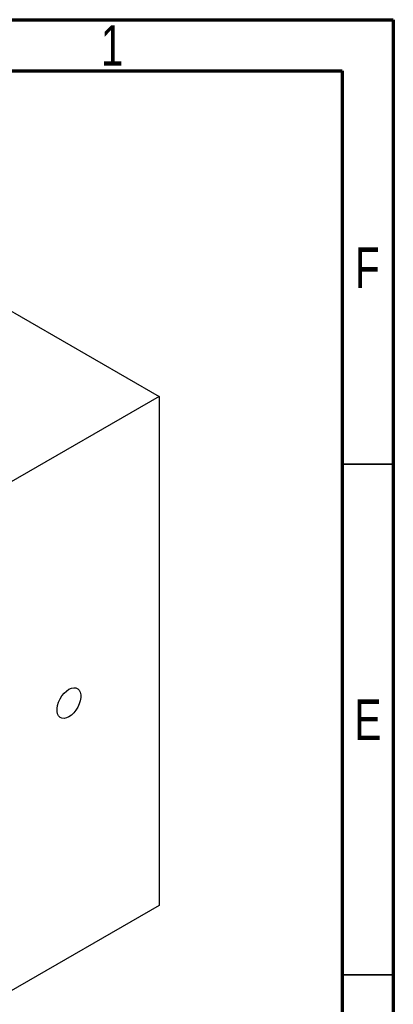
# Model space of a CAD drawing. Header units: millimetres. Extents: x 15 to 415, y 5 to 292.
# Tile 15 of 15: x 378 to 415, y 196 to 292. Entities that reach past the tile are written whole.
import ezdxf

# ---------------------------------------------------------------- set-up
doc = ezdxf.new("R2010")
doc.units = ezdxf.units.MM
doc.styles.add('SLDTEXTSTYLE0', font='TXT', dxfattribs={"width": 0.75})

msp = doc.modelspace()

# ---------------------------------------------------------------- linework, layer by layer
at = {"color": 7, "linetype": 'Continuous', "lineweight": 70}
for p, q in [((15, 292), (415, 292)), ((415, 292), (415, 5)), ((20, 287), (410, 287)), ((410, 287), (410, 10))]:
    msp.add_line(p, q, dxfattribs=at)
at = {"color": 7, "linetype": 'Continuous', "lineweight": 25}
for p, q in [((348.943, 280.01), (392.076, 255.109)), ((392.076, 255.109), (377.361, 246.615)), ((392.076, 255.109), (392.076, 205.3)), ((392.076, 205.3), (377.361, 196.806))]:
    msp.add_line(p, q, dxfattribs=at)
at = {"color": 7, "linetype": 'Continuous', "lineweight": 35}
for p, q in [((410, 248.5), (415, 248.5)), ((410, 198.5), (415, 198.5))]:
    msp.add_line(p, q, dxfattribs=at)
at = {"color": 7, "linetype": 'Continuous', "lineweight": 25, "flags": 128}
msp.add_lwpolyline([(383.237, 226.45), (383.48, 226.56), (383.712, 226.607), (383.923, 226.588), (384.104, 226.504), (384.248, 226.359), (384.347, 226.159), (384.398, 225.913), (384.398, 225.631), (384.347, 225.327), (384.248, 225.012), (384.104, 224.701), (383.923, 224.408), (383.712, 224.145), (383.48, 223.925), (383.237, 223.755), (382.995, 223.644), (382.763, 223.598), (382.551, 223.616), (382.37, 223.7), (382.227, 223.845), (382.128, 224.045), (382.077, 224.292), (382.077, 224.573), (382.128, 224.878), (382.227, 225.193), (382.37, 225.503), (382.551, 225.796), (382.763, 226.059), (382.995, 226.28), (383.237, 226.45)], dxfattribs=at)

# ---------------------------------------------------------------- texts
at = {"color": 7, "linetype": 'Continuous', "lineweight": 0, "char_height": 3.969, "attachment_point": 2, "style": 'SLDTEXTSTYLE0'}
for s, insert in [('1', (387.46, 291.454)), ('F', (412.458, 269.704)), ('E', (412.508, 225.454))]:
    msp.add_mtext(s, dxfattribs=dict(at, insert=insert))

doc.saveas('drawing.dxf')
